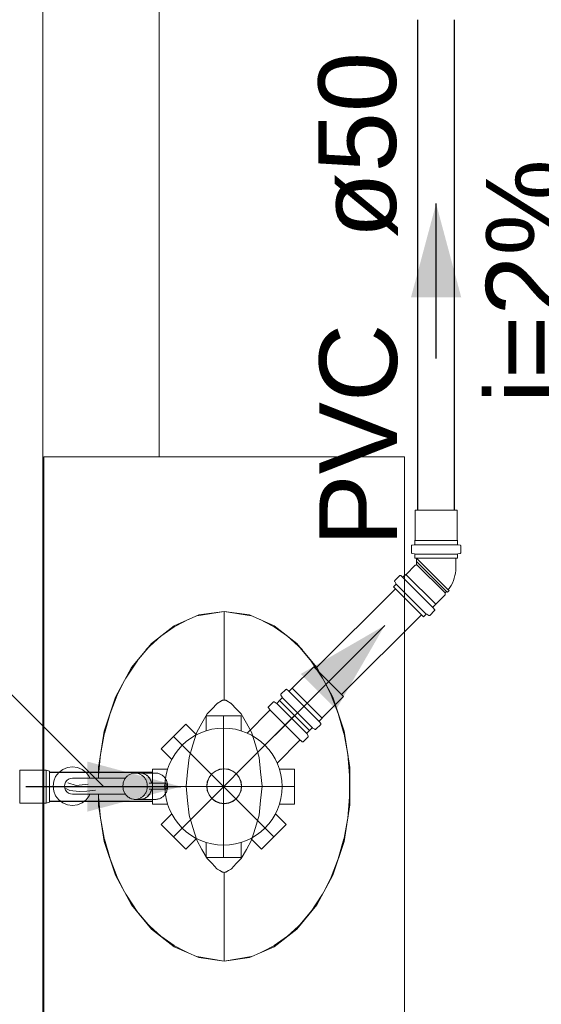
# Model space of a CAD drawing. Header units: millimetres. Extents: x 321 to 585, y -277 to 9.
# Tile 14 of 256: x 382.99 to 384.33, y -232.7 to -230.16. Entities that reach past the tile are written whole.
import ezdxf

# ---------------------------------------------------------------- set-up
doc = ezdxf.new("R2010")
doc.units = ezdxf.units.MM
doc.header["$MEASUREMENT"] = 0
doc.linetypes.add('DASHDOT', pattern=[2.54, 1.27, -0.635, 0, -0.635])
doc.linetypes.add('NULL', pattern=[0])
for name, color, linetype, lineweight in [('IFC-Elemento de mobília-Contorno', 152, 'Continuous', 5), ('IFC-Elemento terminal-Contorno', 253, 'Continuous', 5), ('IFC-Viga-Contorno', 66, 'Continuous', 5), ('Simbolos', 5, 'Continuous', 20), ('Simbolos_int', 2, 'Continuous', 15), ('TQ-Condutos', 3, 'Continuous', 25), ('TQ-Sentido conduto', 9, 'Continuous', 30), ('TQ-Textos conduto', 7, 'Continuous', 9)]:
    doc.layers.add(name, color=color, linetype=linetype, lineweight=lineweight)
doc.styles.add('Arial', font='arial.ttf')

msp = doc.modelspace()

# ---------------------------------------------------------------- hatches: boundary and pattern name
at = {"layer": 'TQ-Sentido conduto', "linetype": 'Continuous'}
for points in [[(384.0597, -230.6318), (383.995, -230.8733), (384.1244, -230.8733)], [(383.927, -231.7201), (383.7105, -231.8451), (383.802, -231.9366)], [(383.4016, -232.1356), (383.1601, -232.0709), (383.1601, -232.2003)]]:
    msp.add_hatch(color=7, dxfattribs=at).paths.add_polyline_path(points)

# ---------------------------------------------------------------- linework, layer by layer
at = {"layer": 'IFC-Elemento de mobília-Contorno', "color": 7, "lineweight": 5}
for p, q in [((383.0477, -232.9846), (383.0477, -231.2846)), ((383.0477, -231.2846), (383.9784, -231.2846)), ((383.9784, -232.9846), (383.9784, -231.2846)), ((383.4478, -231.6929), (383.513, -231.6837)), ((383.513, -231.6837), (383.5783, -231.6929)), ((383.3845, -231.7205), (383.4478, -231.6929)), ((383.5783, -231.6929), (383.6416, -231.7205)), ((383.3256, -231.7662), (383.3845, -231.7205)), ((383.6416, -231.7205), (383.7005, -231.7662)), ((383.274, -231.8285), (383.3256, -231.7662)), ((383.7005, -231.7662), (383.7521, -231.8285)), ((383.2326, -231.9051), (383.274, -231.8285)), ((383.7521, -231.8285), (383.7935, -231.9051)), ((383.2036, -231.9924), (383.2326, -231.9051)), ((383.7935, -231.9051), (383.8225, -231.9924)), ((383.1887, -232.0864), (383.2036, -231.9924)), ((383.8225, -231.9924), (383.8373, -232.0864)), ((383.1887, -232.114), (383.1887, -232.0864)), ((383.8373, -232.1827), (383.8373, -232.0864)), ((383.1887, -232.1827), (383.1887, -232.1552)), ((383.1887, -232.1827), (383.2036, -232.2768)), ((383.8225, -232.2768), (383.8373, -232.1827)), ((383.2036, -232.2768), (383.2326, -232.3641)), ((383.7935, -232.3641), (383.8225, -232.2768)), ((383.2326, -232.3641), (383.274, -232.4406)), ((383.7521, -232.4406), (383.7935, -232.3641)), ((383.274, -232.4406), (383.3256, -232.503)), ((383.7005, -232.503), (383.7521, -232.4406)), ((383.3256, -232.503), (383.3845, -232.5486)), ((383.6416, -232.5486), (383.7005, -232.503)), ((383.3845, -232.5486), (383.4478, -232.5763)), ((383.5783, -232.5763), (383.6416, -232.5486)), ((383.4478, -232.5763), (383.513, -232.5855)), ((383.513, -232.5855), (383.5783, -232.5763))]:
    msp.add_line(p, q, dxfattribs=at)
at = {"layer": 'IFC-Elemento terminal-Contorno', "color": 7, "lineweight": 5}
for p, q in [((383.4426, -231.6952), (383.513, -231.6837)), ((383.513, -231.6837), (383.5835, -231.6952)), ((383.513, -231.6914), (383.513, -231.6837)), ((383.3746, -231.7282), (383.4203, -231.7049)), ((383.513, -231.7139), (383.513, -231.6914)), ((383.513, -231.7139), (383.513, -231.6914)), ((383.6057, -231.7049), (383.6515, -231.7282)), ((383.3496, -231.7476), (383.3841, -231.7233)), ((383.513, -231.7499), (383.513, -231.7139)), ((383.642, -231.7233), (383.6765, -231.7476)), ((383.3123, -231.7823), (383.3503, -231.747)), ((383.513, -231.797), (383.513, -231.7499)), ((383.6758, -231.747), (383.7138, -231.7823)), ((383.2874, -231.8132), (383.3172, -231.7777)), ((383.7089, -231.7777), (383.7387, -231.8132)), ((383.2592, -231.8559), (383.29, -231.8092)), ((383.513, -231.8523), (383.513, -231.797)), ((383.736, -231.8091), (383.7669, -231.8559)), ((383.2377, -231.8984), (383.2607, -231.8536)), ((383.513, -231.912), (383.513, -231.8523)), ((383.7654, -231.8536), (383.7884, -231.8984)), ((383.2187, -231.947), (383.2415, -231.8885)), ((383.509, -231.913), (383.5119, -231.9122)), ((383.509, -231.913), (383.511, -231.9125)), ((383.511, -231.9125), (383.513, -231.912)), ((383.5119, -231.9122), (383.513, -231.912)), ((383.513, -231.912), (383.5151, -231.9125)), ((383.513, -231.912), (383.5142, -231.9122)), ((383.5142, -231.9122), (383.5171, -231.913)), ((383.5151, -231.9125), (383.5171, -231.913)), ((383.7845, -231.8885), (383.8074, -231.947)), ((383.4692, -231.948), (383.4817, -231.9348)), ((383.4817, -231.9348), (383.4942, -231.9217)), ((383.4924, -231.9233), (383.4942, -231.9217)), ((383.4942, -231.9217), (383.5016, -231.9173)), ((383.4942, -231.9217), (383.4969, -231.9199)), ((383.5016, -231.9173), (383.509, -231.913)), ((383.5079, -231.9135), (383.509, -231.913)), ((383.5171, -231.913), (383.5182, -231.9135)), ((383.5171, -231.913), (383.5245, -231.9173)), ((383.5245, -231.9173), (383.5319, -231.9217)), ((383.5292, -231.9199), (383.5319, -231.9217)), ((383.5319, -231.9217), (383.5337, -231.9233)), ((383.5319, -231.9217), (383.5444, -231.9348)), ((383.5444, -231.9348), (383.5569, -231.948)), ((383.2042, -231.9984), (383.2187, -231.947)), ((383.4558, -231.9716), (383.4692, -231.948)), ((383.5569, -231.948), (383.5703, -231.9716)), ((383.8074, -231.9469), (383.8219, -231.9984)), ((383.1933, -232.0576), (383.2073, -231.9813)), ((383.4424, -231.9953), (383.4558, -231.9716)), ((383.5703, -231.9716), (383.5837, -231.9953)), ((383.8188, -231.9813), (383.8327, -232.0574)), ((383.4324, -232.0277), (383.4424, -231.9953)), ((383.5837, -231.9953), (383.5937, -232.0277)), ((383.4225, -232.0602), (383.4324, -232.0277)), ((383.5937, -232.0277), (383.6036, -232.0602)), ((383.1894, -232.1069), (383.1943, -232.052)), ((383.4189, -232.0974), (383.4225, -232.0602)), ((383.6036, -232.0602), (383.6072, -232.0974)), ((383.8318, -232.052), (383.8367, -232.1069)), ((383.0968, -232.0913), (383.1088, -232.0863)), ((383.1088, -232.0863), (383.1218, -232.0846)), ((383.1218, -232.0846), (383.1347, -232.0863)), ((383.1347, -232.0863), (383.1467, -232.0913)), ((383.1894, -232.114), (383.1894, -232.0825)), ((383.5014, -232.091), (383.513, -232.0895)), ((383.5015, -232.0915), (383.513, -232.0899)), ((383.513, -232.0895), (383.5247, -232.091)), ((383.513, -232.0899), (383.5246, -232.0915)), ((383.8367, -232.1867), (383.8367, -232.0825)), ((383.0735, -232.1216), (383.0785, -232.1096)), ((383.0785, -232.1096), (383.0864, -232.0993)), ((383.0864, -232.0993), (383.0968, -232.0913)), ((383.1114, -232.1167), (383.1164, -232.1147)), ((383.1164, -232.1147), (383.1217, -232.114)), ((383.1217, -232.114), (383.1297, -232.114)), ((383.1297, -232.114), (383.1333, -232.114)), ((383.1333, -232.114), (383.1497, -232.114)), ((383.1467, -232.0913), (383.1571, -232.0993)), ((383.1497, -232.114), (383.1661, -232.114)), ((383.1571, -232.0993), (383.165, -232.1096)), ((383.165, -232.1096), (383.1668, -232.114)), ((383.1661, -232.114), (383.1811, -232.114)), ((383.1811, -232.114), (383.1982, -232.114)), ((383.1982, -232.114), (383.2067, -232.114)), ((383.2067, -232.114), (383.2152, -232.114)), ((383.2152, -232.114), (383.2584, -232.114)), ((383.2562, -232.1176), (383.2572, -232.1157)), ((383.2572, -232.1157), (383.2584, -232.1139)), ((383.2584, -232.1139), (383.2598, -232.1122)), ((383.2598, -232.1122), (383.2612, -232.1105)), ((383.2612, -232.1105), (383.2627, -232.109)), ((383.2627, -232.109), (383.2643, -232.1076)), ((383.2643, -232.1076), (383.2659, -232.1063)), ((383.2659, -232.1063), (383.2677, -232.1051)), ((383.2677, -232.1051), (383.2695, -232.1041)), ((383.2695, -232.1041), (383.2714, -232.1032)), ((383.2714, -232.1032), (383.2733, -232.1024)), ((383.2733, -232.1024), (383.2753, -232.1017)), ((383.2753, -232.1017), (383.2773, -232.1012)), ((383.2773, -232.1012), (383.2793, -232.1009)), ((383.2793, -232.1009), (383.2814, -232.1007)), ((383.2814, -232.1007), (383.2835, -232.1006)), ((383.2835, -232.1006), (383.2855, -232.1007)), ((383.2835, -232.1006), (383.2952, -232.1006)), ((383.2855, -232.1007), (383.2876, -232.1009)), ((383.2876, -232.1009), (383.2896, -232.1012)), ((383.2896, -232.1012), (383.2916, -232.1017)), ((383.2916, -232.1017), (383.2936, -232.1024)), ((383.2936, -232.1024), (383.2955, -232.1032)), ((383.2952, -232.1006), (383.2972, -232.1007)), ((383.2955, -232.1032), (383.2974, -232.1041)), ((383.2956, -232.1006), (383.2961, -232.1006)), ((383.2961, -232.1006), (383.2981, -232.1007)), ((383.2961, -232.1006), (383.3357, -232.1006)), ((383.2972, -232.1007), (383.2993, -232.1009)), ((383.2974, -232.1041), (383.2992, -232.1051)), ((383.2981, -232.1007), (383.3002, -232.1009)), ((383.2992, -232.1051), (383.301, -232.1063)), ((383.2993, -232.1009), (383.3013, -232.1012)), ((383.3002, -232.1009), (383.3022, -232.1012)), ((383.301, -232.1063), (383.3026, -232.1076)), ((383.3013, -232.1012), (383.3033, -232.1017)), ((383.3022, -232.1012), (383.3042, -232.1017)), ((383.3026, -232.1076), (383.3042, -232.109)), ((383.3033, -232.1017), (383.3053, -232.1024)), ((383.3042, -232.1017), (383.3062, -232.1024)), ((383.3042, -232.109), (383.3057, -232.1105)), ((383.3053, -232.1024), (383.3072, -232.1032)), ((383.3057, -232.1105), (383.3072, -232.1122)), ((383.3062, -232.1024), (383.3081, -232.1032)), ((383.3072, -232.1032), (383.3091, -232.1041)), ((383.3072, -232.1122), (383.3085, -232.1139)), ((383.3081, -232.1032), (383.31, -232.1041)), ((383.3085, -232.1139), (383.3097, -232.1157)), ((383.3091, -232.1041), (383.3109, -232.1051)), ((383.3097, -232.1157), (383.3108, -232.1176)), ((383.31, -232.1041), (383.3118, -232.1051)), ((383.3109, -232.1051), (383.3127, -232.1063)), ((383.3118, -232.1051), (383.3136, -232.1063)), ((383.3127, -232.1063), (383.3143, -232.1076)), ((383.3136, -232.1063), (383.3152, -232.1076)), ((383.3143, -232.1076), (383.3159, -232.109)), ((383.3152, -232.1076), (383.3168, -232.109)), ((383.3159, -232.109), (383.3174, -232.1105)), ((383.3168, -232.109), (383.3183, -232.1105)), ((383.3174, -232.1105), (383.3189, -232.1122)), ((383.3183, -232.1105), (383.3198, -232.1122)), ((383.3189, -232.1122), (383.3202, -232.1139)), ((383.3198, -232.1122), (383.3211, -232.1139)), ((383.3202, -232.1139), (383.3214, -232.1157)), ((383.3211, -232.1139), (383.3223, -232.1157)), ((383.3214, -232.1157), (383.3225, -232.1176)), ((383.3223, -232.1157), (383.3234, -232.1176)), ((383.3357, -232.1006), (383.3378, -232.1007)), ((383.3378, -232.1007), (383.3398, -232.1009)), ((383.3398, -232.1009), (383.3419, -232.1012)), ((383.3419, -232.1012), (383.3439, -232.1017)), ((383.3439, -232.1017), (383.3459, -232.1024)), ((383.3458, -232.1024), (383.3478, -232.1032)), ((383.3478, -232.1032), (383.3497, -232.1041)), ((383.3497, -232.1041), (383.3515, -232.1051)), ((383.3515, -232.1051), (383.3532, -232.1063)), ((383.3532, -232.1063), (383.3549, -232.1076)), ((383.3549, -232.1076), (383.3565, -232.109)), ((383.3565, -232.109), (383.358, -232.1105)), ((383.358, -232.1105), (383.3594, -232.1122)), ((383.3594, -232.1122), (383.3607, -232.1139)), ((383.3607, -232.1139), (383.3619, -232.1157)), ((383.3619, -232.1157), (383.363, -232.1176)), ((383.4152, -232.1346), (383.4189, -232.0974)), ((383.4695, -232.1229), (383.474, -232.112)), ((383.4699, -232.123), (383.4744, -232.1123)), ((383.474, -232.112), (383.4812, -232.1027)), ((383.4744, -232.1123), (383.4815, -232.103)), ((383.4812, -232.1027), (383.4905, -232.0955)), ((383.4815, -232.103), (383.4907, -232.0959)), ((383.4905, -232.0955), (383.5014, -232.091)), ((383.4907, -232.0959), (383.5015, -232.0915)), ((383.5246, -232.0915), (383.5354, -232.0959)), ((383.5247, -232.091), (383.5356, -232.0955)), ((383.5354, -232.0959), (383.5446, -232.103)), ((383.5356, -232.0955), (383.5449, -232.1027)), ((383.5446, -232.103), (383.5517, -232.1123)), ((383.5449, -232.1027), (383.5521, -232.112)), ((383.5517, -232.1123), (383.5562, -232.123)), ((383.5521, -232.112), (383.5566, -232.1229)), ((383.6072, -232.0974), (383.6109, -232.1346)), ((383.0718, -232.1346), (383.0735, -232.1216)), ((383.0718, -232.1346), (383.0735, -232.1475)), ((383.1011, -232.1346), (383.1018, -232.1292)), ((383.1011, -232.1346), (383.1018, -232.1399)), ((383.1018, -232.1292), (383.1039, -232.1243)), ((383.1018, -232.1399), (383.1039, -232.1449)), ((383.1039, -232.1243), (383.1072, -232.12)), ((383.105, -232.1408), (383.115, -232.1453)), ((383.1072, -232.12), (383.1114, -232.1167)), ((383.11, -232.1257), (383.131, -232.133)), ((383.131, -232.133), (383.1623, -232.1295)), ((383.2519, -232.1346), (383.252, -232.1324)), ((383.2519, -232.1346), (383.252, -232.1368)), ((383.252, -232.1324), (383.2522, -232.1301)), ((383.252, -232.1368), (383.2522, -232.139)), ((383.2522, -232.1301), (383.2525, -232.1279)), ((383.2522, -232.139), (383.2525, -232.1412)), ((383.2525, -232.1279), (383.253, -232.1258)), ((383.253, -232.1258), (383.2536, -232.1236)), ((383.2536, -232.1236), (383.2543, -232.1216)), ((383.2543, -232.1216), (383.2552, -232.1195)), ((383.2552, -232.1195), (383.2562, -232.1176)), ((383.3108, -232.1176), (383.3117, -232.1195)), ((383.3117, -232.1195), (383.3126, -232.1216)), ((383.3126, -232.1216), (383.3133, -232.1236)), ((383.3133, -232.1236), (383.3139, -232.1258)), ((383.3139, -232.1258), (383.3144, -232.1279)), ((383.3144, -232.1279), (383.3147, -232.1301)), ((383.3144, -232.1412), (383.3147, -232.139)), ((383.3147, -232.1301), (383.3149, -232.1324)), ((383.3147, -232.139), (383.3149, -232.1368)), ((383.3149, -232.1324), (383.315, -232.1346)), ((383.3149, -232.1368), (383.315, -232.1346)), ((383.3197, -232.1267), (383.3623, -232.1267)), ((383.3225, -232.1176), (383.3234, -232.1195)), ((383.3234, -232.1176), (383.3243, -232.1195)), ((383.3234, -232.1195), (383.3243, -232.1216)), ((383.3243, -232.1195), (383.3252, -232.1216)), ((383.3243, -232.1216), (383.325, -232.1236)), ((383.325, -232.1236), (383.3256, -232.1258)), ((383.3252, -232.1216), (383.3259, -232.1236)), ((383.3256, -232.1258), (383.3258, -232.1267)), ((383.3259, -232.1236), (383.3265, -232.1258)), ((383.3265, -232.1258), (383.3267, -232.1267)), ((383.3593, -232.1346), (383.3594, -232.1325)), ((383.3593, -232.1346), (383.3594, -232.1366)), ((383.3594, -232.1325), (383.3597, -232.1306)), ((383.3594, -232.1366), (383.3597, -232.1385)), ((383.3597, -232.1306), (383.3602, -232.129)), ((383.3597, -232.1385), (383.3602, -232.1402)), ((383.3602, -232.129), (383.3608, -232.1278)), ((383.3602, -232.1402), (383.3608, -232.1414)), ((383.3608, -232.1278), (383.3615, -232.127)), ((383.3615, -232.127), (383.3623, -232.1267)), ((383.3623, -232.1267), (383.363, -232.127)), ((383.363, -232.1176), (383.364, -232.1195)), ((383.363, -232.127), (383.3638, -232.1278)), ((383.3638, -232.1278), (383.3644, -232.129)), ((383.3638, -232.1414), (383.3644, -232.1402)), ((383.364, -232.1195), (383.3649, -232.1216)), ((383.3644, -232.129), (383.3648, -232.1306)), ((383.3644, -232.1402), (383.3648, -232.1385)), ((383.3648, -232.1306), (383.3651, -232.1325)), ((383.3648, -232.1385), (383.3651, -232.1366)), ((383.3649, -232.1216), (383.3656, -232.1236)), ((383.3651, -232.1325), (383.3652, -232.1346)), ((383.3651, -232.1366), (383.3652, -232.1346)), ((383.3656, -232.1236), (383.3662, -232.1258)), ((383.3662, -232.1258), (383.3666, -232.1279)), ((383.3666, -232.1279), (383.367, -232.1301)), ((383.3666, -232.1412), (383.367, -232.139)), ((383.367, -232.1301), (383.3672, -232.1324)), ((383.367, -232.139), (383.3672, -232.1368)), ((383.3672, -232.1324), (383.3672, -232.1346)), ((383.3672, -232.1368), (383.3672, -232.1346)), ((383.4152, -232.1346), (383.4189, -232.1718)), ((383.468, -232.1346), (383.4695, -232.1229)), ((383.468, -232.1346), (383.4695, -232.1462)), ((383.4684, -232.1346), (383.4699, -232.123)), ((383.4684, -232.1346), (383.4699, -232.1461)), ((383.5562, -232.123), (383.5577, -232.1346)), ((383.5562, -232.1461), (383.5577, -232.1346)), ((383.5566, -232.1229), (383.5581, -232.1346)), ((383.5566, -232.1462), (383.5581, -232.1346)), ((383.6072, -232.1718), (383.6109, -232.1346)), ((383.0735, -232.1475), (383.0785, -232.1596)), ((383.0785, -232.1596), (383.0864, -232.1699)), ((383.1039, -232.1449), (383.1072, -232.1491)), ((383.1072, -232.1491), (383.1114, -232.1524)), ((383.1114, -232.1524), (383.1164, -232.1545)), ((383.115, -232.1453), (383.1388, -232.1486)), ((383.1164, -232.1545), (383.1217, -232.1552)), ((383.1217, -232.1552), (383.1237, -232.1552)), ((383.1237, -232.1552), (383.1257, -232.1552)), ((383.1257, -232.1552), (383.1297, -232.1552)), ((383.1297, -232.1552), (383.1333, -232.1552)), ((383.1333, -232.1552), (383.1661, -232.1552)), ((383.1388, -232.1486), (383.1588, -232.1472)), ((383.1571, -232.1699), (383.165, -232.1596)), ((383.1588, -232.1472), (383.1813, -232.1448)), ((383.165, -232.1596), (383.1668, -232.1552)), ((383.1661, -232.1552), (383.1811, -232.1552)), ((383.1811, -232.1552), (383.1982, -232.1552)), ((383.1894, -232.1867), (383.1894, -232.1552)), ((383.1894, -232.1623), (383.1943, -232.2171)), ((383.1982, -232.1552), (383.2067, -232.1552)), ((383.2067, -232.1552), (383.2152, -232.1552)), ((383.2152, -232.1552), (383.2584, -232.1552)), ((383.2525, -232.1412), (383.253, -232.1434)), ((383.253, -232.1434), (383.2536, -232.1455)), ((383.2536, -232.1455), (383.2543, -232.1476)), ((383.2543, -232.1476), (383.2552, -232.1496)), ((383.2552, -232.1496), (383.2562, -232.1516)), ((383.2562, -232.1516), (383.2572, -232.1535)), ((383.2572, -232.1535), (383.2584, -232.1553)), ((383.2584, -232.1553), (383.2598, -232.157)), ((383.2598, -232.157), (383.2612, -232.1586)), ((383.2612, -232.1586), (383.2627, -232.1601)), ((383.2627, -232.1601), (383.2643, -232.1616)), ((383.2643, -232.1616), (383.2659, -232.1628)), ((383.2659, -232.1628), (383.2677, -232.164)), ((383.2677, -232.164), (383.2695, -232.1651)), ((383.2695, -232.1651), (383.2714, -232.166)), ((383.2714, -232.166), (383.2733, -232.1668)), ((383.2936, -232.1668), (383.2955, -232.166)), ((383.2955, -232.166), (383.2974, -232.1651)), ((383.2974, -232.1651), (383.2992, -232.164)), ((383.2992, -232.164), (383.301, -232.1628)), ((383.301, -232.1628), (383.3026, -232.1616)), ((383.3026, -232.1616), (383.3042, -232.1601)), ((383.3042, -232.1601), (383.3057, -232.1586)), ((383.3053, -232.1668), (383.3072, -232.166)), ((383.3057, -232.1586), (383.3072, -232.157)), ((383.3062, -232.1668), (383.3081, -232.166)), ((383.3072, -232.157), (383.3085, -232.1553)), ((383.3072, -232.166), (383.3091, -232.1651)), ((383.3081, -232.166), (383.31, -232.1651)), ((383.3085, -232.1553), (383.3097, -232.1535)), ((383.3091, -232.1651), (383.3109, -232.164)), ((383.3097, -232.1535), (383.3108, -232.1516)), ((383.31, -232.1651), (383.3118, -232.164)), ((383.3108, -232.1516), (383.3117, -232.1496)), ((383.3109, -232.164), (383.3127, -232.1628)), ((383.3117, -232.1496), (383.3126, -232.1476)), ((383.3118, -232.164), (383.3136, -232.1628)), ((383.3126, -232.1476), (383.3133, -232.1455)), ((383.3127, -232.1628), (383.3143, -232.1616)), ((383.3133, -232.1455), (383.3139, -232.1434)), ((383.3136, -232.1628), (383.3152, -232.1616)), ((383.3139, -232.1434), (383.3144, -232.1412)), ((383.3143, -232.1616), (383.3159, -232.1601)), ((383.3152, -232.1616), (383.3168, -232.1601)), ((383.3159, -232.1601), (383.3174, -232.1586)), ((383.3168, -232.1601), (383.3183, -232.1586)), ((383.3174, -232.1586), (383.3189, -232.157)), ((383.3183, -232.1586), (383.3198, -232.157)), ((383.3189, -232.157), (383.3202, -232.1553)), ((383.3197, -232.1425), (383.3623, -232.1425)), ((383.3198, -232.157), (383.3211, -232.1553)), ((383.3202, -232.1553), (383.3214, -232.1535)), ((383.3211, -232.1553), (383.3223, -232.1535)), ((383.3214, -232.1535), (383.3225, -232.1516)), ((383.3223, -232.1535), (383.3234, -232.1516)), ((383.3225, -232.1516), (383.3234, -232.1496)), ((383.3234, -232.1496), (383.3243, -232.1476)), ((383.3234, -232.1516), (383.3243, -232.1496)), ((383.3243, -232.1476), (383.325, -232.1455)), ((383.3243, -232.1496), (383.3252, -232.1476)), ((383.325, -232.1455), (383.3256, -232.1434)), ((383.3252, -232.1476), (383.3259, -232.1455)), ((383.3256, -232.1434), (383.3258, -232.1425)), ((383.3259, -232.1455), (383.3265, -232.1434)), ((383.3265, -232.1434), (383.3267, -232.1425)), ((383.3458, -232.1668), (383.3478, -232.166)), ((383.3478, -232.166), (383.3497, -232.1651)), ((383.3497, -232.1651), (383.3515, -232.164)), ((383.3515, -232.164), (383.3532, -232.1628)), ((383.3532, -232.1628), (383.3549, -232.1616)), ((383.3549, -232.1616), (383.3565, -232.1601)), ((383.3565, -232.1601), (383.358, -232.1586)), ((383.358, -232.1586), (383.3594, -232.157)), ((383.3594, -232.157), (383.3607, -232.1553)), ((383.3607, -232.1553), (383.3619, -232.1535)), ((383.3608, -232.1414), (383.3615, -232.1422)), ((383.3615, -232.1422), (383.3623, -232.1425)), ((383.3619, -232.1535), (383.363, -232.1516)), ((383.3623, -232.1425), (383.363, -232.1422)), ((383.363, -232.1422), (383.3638, -232.1414)), ((383.363, -232.1516), (383.364, -232.1496)), ((383.364, -232.1496), (383.3649, -232.1476)), ((383.3649, -232.1476), (383.3656, -232.1455)), ((383.3656, -232.1455), (383.3662, -232.1434)), ((383.3662, -232.1434), (383.3666, -232.1412)), ((383.4695, -232.1462), (383.474, -232.1571)), ((383.4699, -232.1461), (383.4744, -232.1569)), ((383.474, -232.1571), (383.4812, -232.1665)), ((383.4744, -232.1569), (383.4815, -232.1661)), ((383.4812, -232.1665), (383.4905, -232.1736)), ((383.4815, -232.1661), (383.4907, -232.1732)), ((383.5354, -232.1732), (383.5446, -232.1661)), ((383.5356, -232.1736), (383.5449, -232.1665)), ((383.5446, -232.1661), (383.5517, -232.1569)), ((383.5449, -232.1665), (383.5521, -232.1571)), ((383.5517, -232.1569), (383.5562, -232.1461)), ((383.5521, -232.1571), (383.5566, -232.1462)), ((383.8318, -232.2172), (383.8367, -232.1623)), ((383.0864, -232.1699), (383.0968, -232.1778)), ((383.0968, -232.1778), (383.1088, -232.1828)), ((383.1088, -232.1828), (383.1218, -232.1845)), ((383.1218, -232.1845), (383.1347, -232.1828)), ((383.1347, -232.1828), (383.1467, -232.1778)), ((383.1467, -232.1778), (383.1571, -232.1699)), ((383.2733, -232.1668), (383.2753, -232.1674)), ((383.2753, -232.1674), (383.2773, -232.1679)), ((383.2773, -232.1679), (383.2793, -232.1683)), ((383.2793, -232.1683), (383.2814, -232.1685)), ((383.2814, -232.1685), (383.2835, -232.1686)), ((383.2835, -232.1686), (383.2855, -232.1685)), ((383.2835, -232.1686), (383.2952, -232.1686)), ((383.2855, -232.1685), (383.2876, -232.1683)), ((383.2876, -232.1683), (383.2896, -232.1679)), ((383.2896, -232.1679), (383.2916, -232.1674)), ((383.2916, -232.1674), (383.2936, -232.1668)), ((383.2952, -232.1686), (383.2972, -232.1685)), ((383.2956, -232.1686), (383.2961, -232.1686)), ((383.2961, -232.1686), (383.2981, -232.1685)), ((383.2961, -232.1686), (383.3357, -232.1686)), ((383.2972, -232.1685), (383.2993, -232.1683)), ((383.2981, -232.1685), (383.3002, -232.1683)), ((383.2993, -232.1683), (383.3013, -232.1679)), ((383.3002, -232.1683), (383.3022, -232.1679)), ((383.3013, -232.1679), (383.3033, -232.1674)), ((383.3022, -232.1679), (383.3042, -232.1674)), ((383.3033, -232.1674), (383.3053, -232.1668)), ((383.3042, -232.1674), (383.3062, -232.1668)), ((383.3357, -232.1686), (383.3378, -232.1685)), ((383.3378, -232.1685), (383.3398, -232.1683)), ((383.3398, -232.1683), (383.3419, -232.1679)), ((383.3419, -232.1679), (383.3439, -232.1674)), ((383.3439, -232.1674), (383.3459, -232.1668)), ((383.4189, -232.1718), (383.4225, -232.209)), ((383.4905, -232.1736), (383.5014, -232.1781)), ((383.4907, -232.1732), (383.5015, -232.1777)), ((383.5014, -232.1781), (383.513, -232.1797)), ((383.5015, -232.1777), (383.513, -232.1792)), ((383.513, -232.1792), (383.5246, -232.1777)), ((383.513, -232.1797), (383.5247, -232.1781)), ((383.5246, -232.1777), (383.5354, -232.1732)), ((383.5247, -232.1781), (383.5356, -232.1736)), ((383.6036, -232.209), (383.6072, -232.1718)), ((383.1933, -232.2116), (383.2073, -232.2879)), ((383.4225, -232.209), (383.4324, -232.2414)), ((383.5937, -232.2414), (383.6036, -232.209)), ((383.8188, -232.2878), (383.8327, -232.2118)), ((383.4324, -232.2414), (383.4424, -232.2738)), ((383.5837, -232.2738), (383.5937, -232.2414)), ((383.2042, -232.2708), (383.2187, -232.3222)), ((383.4424, -232.2738), (383.4558, -232.2975)), ((383.5703, -232.2975), (383.5837, -232.2738)), ((383.8074, -232.3223), (383.8219, -232.2707)), ((383.4558, -232.2975), (383.4692, -232.3212)), ((383.5569, -232.3212), (383.5703, -232.2975)), ((383.2187, -232.3222), (383.2415, -232.3806)), ((383.4692, -232.3212), (383.4817, -232.3343)), ((383.4817, -232.3343), (383.4942, -232.3475)), ((383.5319, -232.3475), (383.5444, -232.3343)), ((383.5444, -232.3343), (383.5569, -232.3212)), ((383.7845, -232.3806), (383.8074, -232.3222)), ((383.492, -232.3455), (383.4942, -232.3475)), ((383.4942, -232.3475), (383.4969, -232.3493)), ((383.4942, -232.3475), (383.5016, -232.3518)), ((383.5016, -232.3518), (383.509, -232.3562)), ((383.5079, -232.3557), (383.509, -232.3562)), ((383.509, -232.3562), (383.5119, -232.357)), ((383.509, -232.3562), (383.511, -232.3567)), ((383.511, -232.3567), (383.513, -232.3571)), ((383.5119, -232.357), (383.513, -232.3571)), ((383.513, -232.3571), (383.5151, -232.3567)), ((383.513, -232.3571), (383.5142, -232.357)), ((383.513, -232.4169), (383.513, -232.3571)), ((383.5142, -232.357), (383.5171, -232.3562)), ((383.5151, -232.3567), (383.5171, -232.3562)), ((383.5171, -232.3562), (383.5245, -232.3518)), ((383.5171, -232.3562), (383.5182, -232.3557)), ((383.5245, -232.3518), (383.5319, -232.3475)), ((383.5292, -232.3493), (383.5319, -232.3475)), ((383.5319, -232.3475), (383.5342, -232.3455)), ((383.2377, -232.3707), (383.2607, -232.4156)), ((383.7654, -232.4156), (383.7884, -232.3707)), ((383.2592, -232.4133), (383.2901, -232.46)), ((383.513, -232.4721), (383.513, -232.4169)), ((383.736, -232.46), (383.7669, -232.4133)), ((383.2874, -232.456), (383.3172, -232.4915)), ((383.7089, -232.4915), (383.7387, -232.456)), ((383.3123, -232.4869), (383.3503, -232.5222)), ((383.513, -232.5192), (383.513, -232.4721)), ((383.6758, -232.5222), (383.7138, -232.4869)), ((383.3497, -232.5216), (383.3841, -232.5458)), ((383.513, -232.5552), (383.513, -232.5192)), ((383.642, -232.5458), (383.6764, -232.5215)), ((383.3746, -232.541), (383.4204, -232.5643)), ((383.6057, -232.5643), (383.6515, -232.541)), ((383.513, -232.5778), (383.513, -232.5552)), ((383.513, -232.5778), (383.513, -232.5552)), ((383.4425, -232.574), (383.513, -232.5855)), ((383.513, -232.5855), (383.5836, -232.574)), ((383.513, -232.5855), (383.513, -232.5778))]:
    msp.add_line(p, q, dxfattribs=at)
at = {"layer": 'IFC-Viga-Contorno', "color": 7, "lineweight": 5}
for p, q in [((383.0458, -233.6747), (383.0458, -227.513)), ((383.3458, -231.2846), (383.3458, -227.6859))]:
    msp.add_line(p, q, dxfattribs=at)
at = {"layer": 'Simbolos'}
for p, q in [((384.0054, -231.5003), (384.0054, -231.4222)), ((384.114, -231.5003), (384.114, -231.4222)), ((384.005, -231.5007), (384.0054, -231.5003)), ((384.005, -231.51), (384.005, -231.5007)), ((384.1144, -231.5007), (384.114, -231.5003)), ((384.1144, -231.51), (384.1144, -231.5007)), ((383.9961, -231.532), (383.9961, -231.5145)), ((383.9979, -231.5125), (384.0032, -231.512)), ((384.1215, -231.5125), (384.1162, -231.512)), ((384.1233, -231.532), (384.1233, -231.5145)), ((383.9976, -231.534), (384.0035, -231.5355)), ((384.005, -231.5462), (384.005, -231.5375)), ((384.1144, -231.5462), (384.005, -231.5462)), ((384.009, -231.5623), (384.009, -231.5462)), ((384.1104, -231.5711), (384.1104, -231.5462)), ((384.1144, -231.5462), (384.1144, -231.5375)), ((384.1218, -231.534), (384.1159, -231.5355)), ((383.9822, -231.5881), (384.006, -231.5643)), ((384.006, -231.5643), (384.007, -231.5643)), ((383.9529, -231.6064), (383.956, -231.6117)), ((383.9532, -231.604), (383.9656, -231.5916)), ((383.9683, -231.5914), (383.9723, -231.5948)), ((383.975, -231.5947), (383.9816, -231.5881)), ((383.9816, -231.5881), (383.9822, -231.5881)), ((383.9495, -231.6203), (383.9556, -231.6141)), ((384.0268, -231.6976), (383.9495, -231.6203)), ((384.0828, -231.636), (384.0864, -231.6324)), ((384.0864, -231.6324), (384.0887, -231.6343)), ((384.0887, -231.6343), (384.0929, -231.6301)), ((384.091, -231.6278), (384.0929, -231.6301)), ((384.059, -231.6649), (384.0828, -231.6411)), ((384.0828, -231.6411), (384.0828, -231.636)), ((384.0431, -231.6939), (384.0555, -231.6815)), ((384.0557, -231.6788), (384.0523, -231.6748)), ((384.0524, -231.6721), (384.059, -231.6654)), ((384.059, -231.6654), (384.059, -231.6649)), ((384.0268, -231.6976), (384.033, -231.6915)), ((384.0407, -231.6942), (384.0354, -231.6911)), ((383.6887, -231.8816), (383.7439, -231.8264)), ((383.6596, -231.8975), (383.672, -231.8851)), ((383.6747, -231.885), (383.6788, -231.8884)), ((383.6815, -231.8883), (383.6881, -231.8816)), ((383.6881, -231.8816), (383.6887, -231.8816)), ((383.6559, -231.9138), (383.6621, -231.9077)), ((383.6593, -231.8999), (383.6624, -231.9052)), ((383.7654, -231.9584), (383.8207, -231.9032)), ((383.6271, -231.9326), (383.6305, -231.9367)), ((383.6396, -231.9175), (383.6272, -231.9299)), ((383.642, -231.9172), (383.6473, -231.9203)), ((383.6559, -231.9138), (383.6498, -231.92)), ((383.7333, -231.9912), (383.6559, -231.9138)), ((383.6559, -231.9138), (383.7333, -231.9912)), ((383.4665, -231.9526), (383.4665, -231.9915)), ((383.4665, -231.9526), (383.5565, -231.9526)), ((383.5565, -231.9526), (383.5565, -231.9915)), ((383.6304, -231.9394), (383.5723, -231.9974)), ((383.7588, -231.9656), (383.7654, -231.959)), ((383.7654, -231.959), (383.7654, -231.9584)), ((383.3502, -232.0381), (383.4139, -231.9744)), ((383.4139, -231.9744), (383.4414, -232.0019)), ((383.7333, -231.9912), (383.7394, -231.985)), ((383.7472, -231.9878), (383.7418, -231.9847)), ((383.7496, -231.9875), (383.762, -231.9751)), ((383.7621, -231.9724), (383.7587, -231.9683)), ((383.7296, -232.0075), (383.7172, -232.0199)), ((383.7299, -232.0051), (383.7268, -231.9997)), ((383.7333, -231.9912), (383.7271, -231.9973)), ((383.3502, -232.0381), (383.3777, -232.0655)), ((383.7077, -232.0167), (383.6497, -232.0748)), ((383.7145, -232.02), (383.7104, -232.0166)), ((382.9858, -232.178), (382.9858, -232.0932)), ((382.9858, -232.0932), (383.0538, -232.0932)), ((383.0538, -232.0932), (383.0627, -232.0956)), ((383.3285, -232.0906), (383.3673, -232.0906)), ((383.3285, -232.1806), (383.3285, -232.0906)), ((383.6945, -232.0906), (383.6556, -232.0906)), ((383.6945, -232.0906), (383.6945, -232.1806)), ((382.9858, -232.178), (383.0538, -232.178)), ((383.0538, -232.178), (383.0627, -232.1756)), ((383.3285, -232.1806), (383.3673, -232.1806)), ((383.6945, -232.1806), (383.6556, -232.1806)), ((383.3502, -232.2332), (383.3777, -232.2057)), ((383.6727, -232.2332), (383.6452, -232.2057)), ((383.4139, -232.2969), (383.3502, -232.2332)), ((383.6727, -232.2332), (383.609, -232.2969)), ((383.4139, -232.2969), (383.4414, -232.2694)), ((383.4665, -232.3186), (383.4665, -232.2798)), ((383.5565, -232.3186), (383.5565, -232.2798)), ((383.609, -232.2969), (383.5816, -232.2694)), ((383.5565, -232.3186), (383.4665, -232.3186))]:
    msp.add_line(p, q, dxfattribs=at)
for points in [[(383.9979, -231.5125), (383.9976, -231.5126), (383.9973, -231.5127), (383.997, -231.5128), (383.9968, -231.513), (383.9965, -231.5133), (383.9964, -231.5136), (383.9962, -231.5139), (383.9961, -231.5142), (383.9961, -231.5145)], [(384.0032, -231.512), (384.0035, -231.512), (384.0038, -231.5119), (384.0041, -231.5117), (384.0044, -231.5115), (384.0046, -231.5113), (384.0048, -231.511), (384.0049, -231.5107), (384.005, -231.5104), (384.005, -231.51)], [(384.1144, -231.51), (384.1144, -231.5104), (384.1145, -231.5107), (384.1147, -231.511), (384.1148, -231.5113), (384.1151, -231.5115), (384.1153, -231.5117), (384.1156, -231.5119), (384.1159, -231.512), (384.1162, -231.512)], [(384.1233, -231.5145), (384.1233, -231.5142), (384.1232, -231.5139), (384.1231, -231.5136), (384.1229, -231.5133), (384.1227, -231.513), (384.1224, -231.5128), (384.1221, -231.5127), (384.1218, -231.5126), (384.1215, -231.5125)], [(383.9961, -231.532), (383.9961, -231.5323), (383.9962, -231.5326), (383.9963, -231.5329), (383.9964, -231.5331), (383.9966, -231.5334), (383.9968, -231.5336), (383.9971, -231.5337), (383.9973, -231.5339), (383.9976, -231.534)], [(384.005, -231.5375), (384.005, -231.5372), (384.0049, -231.5369), (384.0048, -231.5366), (384.0047, -231.5364), (384.0045, -231.5362), (384.0043, -231.536), (384.0041, -231.5358), (384.0038, -231.5356), (384.0035, -231.5356)], [(384.1159, -231.5356), (384.1156, -231.5356), (384.1154, -231.5358), (384.1151, -231.536), (384.1149, -231.5362), (384.1147, -231.5364), (384.1146, -231.5366), (384.1145, -231.5369), (384.1144, -231.5372), (384.1144, -231.5375)], [(384.1218, -231.534), (384.1221, -231.5339), (384.1224, -231.5337), (384.1226, -231.5336), (384.1228, -231.5334), (384.123, -231.5331), (384.1231, -231.5329), (384.1232, -231.5326), (384.1233, -231.5323), (384.1233, -231.532)], [(384.007, -231.5643), (384.0074, -231.5643), (384.0077, -231.5642), (384.008, -231.5641), (384.0083, -231.5639), (384.0085, -231.5636), (384.0087, -231.5633), (384.0089, -231.563), (384.009, -231.5627), (384.009, -231.5623)], [(384.091, -231.6278), (384.0949, -231.6223), (384.0984, -231.6165), (384.1015, -231.6105), (384.1042, -231.6042), (384.1064, -231.5978), (384.1081, -231.5913), (384.1093, -231.5846), (384.1101, -231.5779), (384.1104, -231.5711)], [(383.9532, -231.604), (383.953, -231.6042), (383.9528, -231.6044), (383.9527, -231.6047), (383.9526, -231.605), (383.9526, -231.6053), (383.9526, -231.6055), (383.9527, -231.6058), (383.9527, -231.6061), (383.9529, -231.6064)], [(383.9683, -231.5914), (383.968, -231.5913), (383.9677, -231.5911), (383.9674, -231.591), (383.9671, -231.591), (383.9667, -231.591), (383.9664, -231.5911), (383.9661, -231.5912), (383.9658, -231.5914), (383.9656, -231.5916)], [(383.9723, -231.5948), (383.9726, -231.595), (383.9729, -231.5952), (383.9732, -231.5953), (383.9735, -231.5953), (383.9739, -231.5953), (383.9742, -231.5952), (383.9745, -231.5951), (383.9748, -231.5949), (383.975, -231.5947)], [(383.9556, -231.6141), (383.9558, -231.6139), (383.956, -231.6136), (383.9561, -231.6134), (383.9562, -231.6131), (383.9562, -231.6128), (383.9562, -231.6125), (383.9562, -231.6122), (383.9561, -231.612), (383.9559, -231.6117)], [(384.0524, -231.6721), (384.0522, -231.6723), (384.052, -231.6726), (384.0519, -231.6729), (384.0518, -231.6732), (384.0518, -231.6736), (384.0518, -231.6739), (384.0519, -231.6742), (384.0521, -231.6745), (384.0523, -231.6748)], [(384.0555, -231.6815), (384.0557, -231.6813), (384.0559, -231.681), (384.056, -231.6807), (384.0561, -231.6803), (384.0561, -231.68), (384.0561, -231.6797), (384.056, -231.6794), (384.0558, -231.6791), (384.0556, -231.6788)], [(384.0354, -231.6911), (384.0351, -231.691), (384.0349, -231.6909), (384.0346, -231.6909), (384.0343, -231.6909), (384.034, -231.6909), (384.0337, -231.691), (384.0334, -231.6911), (384.0332, -231.6913), (384.033, -231.6915)], [(384.0407, -231.6942), (384.041, -231.6943), (384.0413, -231.6944), (384.0415, -231.6945), (384.0418, -231.6945), (384.0421, -231.6944), (384.0424, -231.6944), (384.0427, -231.6942), (384.0429, -231.6941), (384.0431, -231.6939)], [(383.6747, -231.885), (383.6745, -231.8848), (383.6742, -231.8847), (383.6738, -231.8846), (383.6735, -231.8845), (383.6732, -231.8846), (383.6729, -231.8846), (383.6726, -231.8847), (383.6723, -231.8849), (383.672, -231.8851)], [(383.6596, -231.8975), (383.6594, -231.8977), (383.6593, -231.898), (383.6592, -231.8982), (383.6591, -231.8985), (383.6591, -231.8988), (383.6591, -231.8991), (383.6591, -231.8994), (383.6592, -231.8997), (383.6593, -231.8999)], [(383.6621, -231.9077), (383.6623, -231.9074), (383.6624, -231.9072), (383.6625, -231.9069), (383.6626, -231.9067), (383.6627, -231.9064), (383.6626, -231.9061), (383.6626, -231.9058), (383.6625, -231.9055), (383.6624, -231.9052)], [(383.6788, -231.8884), (383.679, -231.8886), (383.6793, -231.8887), (383.6797, -231.8888), (383.68, -231.8888), (383.6803, -231.8888), (383.6806, -231.8888), (383.6809, -231.8886), (383.6812, -231.8885), (383.6815, -231.8883)], [(383.6272, -231.9299), (383.627, -231.9302), (383.6268, -231.9305), (383.6267, -231.9308), (383.6267, -231.9311), (383.6266, -231.9314), (383.6267, -231.9317), (383.6268, -231.9321), (383.6269, -231.9324), (383.6271, -231.9326)], [(383.6304, -231.9394), (383.6306, -231.9391), (383.6307, -231.9388), (383.6309, -231.9385), (383.6309, -231.9382), (383.6309, -231.9379), (383.6309, -231.9376), (383.6308, -231.9372), (383.6307, -231.9369), (383.6305, -231.9367)], [(383.642, -231.9172), (383.6418, -231.9171), (383.6415, -231.917), (383.6412, -231.917), (383.6409, -231.917), (383.6406, -231.917), (383.6403, -231.9171), (383.6401, -231.9172), (383.6398, -231.9173), (383.6396, -231.9175)], [(383.6474, -231.9203), (383.6476, -231.9204), (383.6479, -231.9205), (383.6482, -231.9205), (383.6485, -231.9205), (383.6488, -231.9205), (383.649, -231.9204), (383.6493, -231.9203), (383.6495, -231.9202), (383.6498, -231.92)], [(383.7418, -231.9847), (383.7416, -231.9846), (383.7413, -231.9845), (383.741, -231.9844), (383.7407, -231.9844), (383.7404, -231.9845), (383.7402, -231.9846), (383.7399, -231.9847), (383.7396, -231.9848), (383.7394, -231.985)], [(383.7472, -231.9878), (383.7474, -231.9879), (383.7477, -231.988), (383.748, -231.988), (383.7483, -231.988), (383.7486, -231.988), (383.7489, -231.9879), (383.7491, -231.9878), (383.7494, -231.9876), (383.7496, -231.9875)], [(383.7588, -231.9656), (383.7586, -231.9659), (383.7584, -231.9662), (383.7583, -231.9665), (383.7583, -231.9668), (383.7582, -231.9671), (383.7583, -231.9674), (383.7584, -231.9678), (383.7585, -231.968), (383.7587, -231.9683)], [(383.762, -231.9751), (383.7622, -231.9748), (383.7624, -231.9745), (383.7625, -231.9742), (383.7625, -231.9739), (383.7626, -231.9736), (383.7625, -231.9732), (383.7624, -231.9729), (383.7623, -231.9726), (383.7621, -231.9724)], [(383.7271, -231.9973), (383.7269, -231.9975), (383.7268, -231.9978), (383.7267, -231.9981), (383.7266, -231.9983), (383.7265, -231.9986), (383.7265, -231.9989), (383.7266, -231.9992), (383.7267, -231.9995), (383.7268, -231.9997)], [(383.7296, -232.0075), (383.7297, -232.0073), (383.7299, -232.007), (383.73, -232.0067), (383.7301, -232.0065), (383.7301, -232.0062), (383.7301, -232.0059), (383.7301, -232.0056), (383.73, -232.0053), (383.7299, -232.0051)], [(383.7104, -232.0166), (383.7102, -232.0164), (383.7099, -232.0163), (383.7095, -232.0162), (383.7092, -232.0161), (383.7089, -232.0162), (383.7086, -232.0162), (383.7083, -232.0163), (383.708, -232.0165), (383.7077, -232.0167)], [(383.7145, -232.02), (383.7147, -232.0202), (383.715, -232.0203), (383.7153, -232.0204), (383.7157, -232.0205), (383.716, -232.0204), (383.7163, -232.0204), (383.7166, -232.0202), (383.7169, -232.0201), (383.7172, -232.0199)]]:
    msp.add_lwpolyline(points, dxfattribs=at)
msp.add_circle((383.5115, -232.1356), 0.151, dxfattribs=at)
at = {"layer": 'Simbolos_int'}
for p, q in [((384.114, -231.4222), (384.0054, -231.4222)), ((384.1144, -231.5007), (384.005, -231.5007)), ((384.1144, -231.5119), (384.005, -231.5119)), ((384.1144, -231.5359), (384.005, -231.5359)), ((384.009, -231.5462), (384.1104, -231.5462)), ((384.0864, -231.6324), (384.009, -231.5549)), ((384.091, -231.6278), (384.0093, -231.5462)), ((384.0828, -231.636), (384.009, -231.5623)), ((384.0511, -231.6734), (383.9737, -231.596)), ((384.059, -231.6654), (383.9816, -231.5881)), ((384.0341, -231.6904), (383.9567, -231.613)), ((383.8207, -231.9032), (383.7439, -231.8264)), ((383.7654, -231.959), (383.6881, -231.8816)), ((383.7405, -231.9839), (383.6632, -231.9066)), ((383.7575, -231.9669), (383.6802, -231.8896)), ((383.6487, -231.9211), (383.726, -231.9984)), ((383.6317, -231.9381), (383.709, -232.0154)), ((383.0538, -232.178), (383.0538, -232.0932)), ((383.0627, -232.1756), (383.0627, -232.0956))]:
    msp.add_line(p, q, dxfattribs=at)
at = {"layer": 'Simbolos_int', "linetype": 'DASHDOT'}
for p, q in [((383.3821, -232.265), (383.6946, -231.9525)), ((383.5115, -231.9526), (383.5115, -232.3186)), ((383.3821, -232.0062), (383.6409, -232.265)), ((383.3285, -232.1356), (383.6945, -232.1356))]:
    msp.add_line(p, q, dxfattribs=at)
at = {"layer": 'TQ-Condutos'}
for p, q in [((384.0122, -231.4222), (384.0122, -230.1573)), ((384.1072, -231.4222), (384.1072, -230.1573)), ((383.7487, -231.8312), (383.9546, -231.6254)), ((383.8159, -231.8984), (384.0217, -231.6925)), ((383.0627, -232.098), (383.3285, -232.098)), ((383.0627, -232.1732), (383.3285, -232.1732))]:
    msp.add_line(p, q, dxfattribs=at)
at = {"layer": 'TQ-Sentido conduto'}
for points in [[(384.0597, -231.0317), (384.0597, -230.6318)], [(383.6442, -232.0029), (383.927, -231.7201)], [(383.0016, -232.1356), (383.4016, -232.1356)]]:
    msp.add_lwpolyline(points, dxfattribs=at)
at = {"layer": 'TQ-Textos conduto'}
msp.add_lwpolyline([(383.2016, -232.1356), (382.6016, -231.5356), (381.4326, -231.5356)], dxfattribs=at)

# ---------------------------------------------------------------- texts
at = {"layer": 'TQ-Textos conduto', "linetype": 'NULL', "char_height": 0.2, "rotation": 90.0002, "line_spacing_factor": 0.6, "style": 'Arial'}
for s, insert, width, attachment_point in [('ø50', (383.9615, -230.7218), 0.962805, 7), ('i=2%', (384.3899, -230.8318), 1.257927, 8), ('PVC', (383.9615, -230.9418), 1.14939, 9)]:
    msp.add_mtext(s, dxfattribs=dict(at, insert=insert, width=width, attachment_point=attachment_point))

doc.saveas('drawing.dxf')
